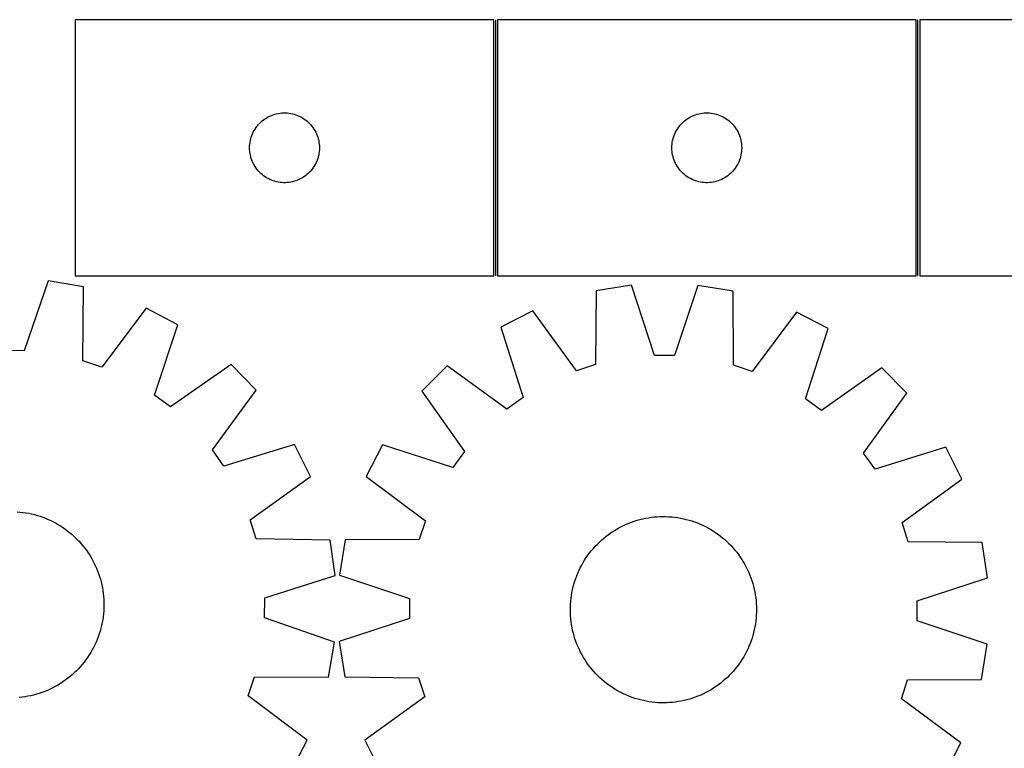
# Model space of a CAD drawing. Header units: millimetres. Extents: x 7 to 1493, y 7 to 2993.
# Tile 12 of 13: x 774 to 1198, y 2681 to 2993. Entities that reach past the tile are written whole.
import ezdxf

# ---------------------------------------------------------------- set-up
doc = ezdxf.new("R2010")
doc.units = ezdxf.units.MM
doc.layers.add('COMMON', color=5, linetype='CONTINUOUS', true_color=0x0000ff)
doc.layers.add('CUT', color=7, linetype='CONTINUOUS', true_color=0x000000)

msp = doc.modelspace()

# ---------------------------------------------------------------- linework, layer by layer
at = {"layer": 'COMMON'}
for p, q in [((978.9299, 2993.4617), (978.9299, 2883.4617)), ((1160.429902, 2883.4617), (1160.429902, 2993.4617))]:
    msp.add_line(p, q, dxfattribs=at)
at = {"layer": 'CUT'}
for p, q in [((978.1799, 2993.4617), (798.1799, 2993.4617)), ((798.1799, 2993.4617), (798.1799, 2883.4617)), ((978.1799, 2883.4617), (978.1799, 2993.4617)), ((1159.679901, 2993.4617), (979.679901, 2993.4617)), ((979.679901, 2993.4617), (979.679901, 2883.4617)), ((1159.679901, 2883.4617), (1159.679901, 2993.4617)), ((1341.179902, 2993.4617), (1161.179902, 2993.4617)), ((1161.179902, 2993.4617), (1161.179902, 2883.4617)), ((877.9908, 2949.46998), (878.571003, 2949.979906)), ((878.571003, 2949.979906), (879.176686, 2950.459288)), ((879.176686, 2950.459288), (879.806245, 2950.906855)), ((879.806245, 2950.906855), (880.458008, 2951.321419)), ((880.458008, 2951.321419), (881.130249, 2951.701882)), ((881.130249, 2951.701882), (881.821185, 2952.047234)), ((881.821185, 2952.047234), (882.528982, 2952.356559)), ((882.528982, 2952.356559), (883.251765, 2952.629038)), ((883.251765, 2952.629038), (883.987616, 2952.863948)), ((883.987616, 2952.863948), (884.734584, 2953.060665)), ((884.734584, 2953.060665), (885.490689, 2953.218669)), ((885.490689, 2953.218669), (886.253925, 2953.33754)), ((886.253925, 2953.33754), (887.022268, 2953.416963)), ((887.022268, 2953.416963), (887.793682, 2953.456727)), ((887.793682, 2953.456727), (888.566119, 2953.456727)), ((888.566119, 2953.456727), (889.337532, 2953.416963)), ((889.337532, 2953.416963), (890.105876, 2953.33754)), ((890.105876, 2953.33754), (890.869112, 2953.218669)), ((890.869112, 2953.218669), (891.625217, 2953.060665)), ((891.625217, 2953.060665), (892.372185, 2952.863948)), ((892.372185, 2952.863948), (893.108036, 2952.629038)), ((893.108036, 2952.629038), (893.830819, 2952.356559)), ((893.830819, 2952.356559), (894.538616, 2952.047234)), ((894.538616, 2952.047234), (895.229552, 2951.701882)), ((895.229552, 2951.701882), (895.901792, 2951.321419)), ((895.901792, 2951.321419), (896.553556, 2950.906855)), ((896.553556, 2950.906855), (897.183115, 2950.459288)), ((897.183115, 2950.459288), (897.788798, 2949.979906)), ((897.788798, 2949.979906), (898.369, 2949.46998)), ((1059.490801, 2949.46998), (1060.071004, 2949.979906)), ((1060.071004, 2949.979906), (1060.676687, 2950.459288)), ((1060.676687, 2950.459288), (1061.306246, 2950.906855)), ((1061.306246, 2950.906855), (1061.958009, 2951.321419)), ((1061.958009, 2951.321419), (1062.63025, 2951.701882)), ((1062.63025, 2951.701882), (1063.321186, 2952.047234)), ((1063.321186, 2952.047234), (1064.028983, 2952.356559)), ((1064.028983, 2952.356559), (1064.751766, 2952.629038)), ((1064.751766, 2952.629038), (1065.487617, 2952.863948)), ((1065.487617, 2952.863948), (1066.234585, 2953.060665)), ((1066.234585, 2953.060665), (1066.99069, 2953.218669)), ((1066.99069, 2953.218669), (1067.753926, 2953.33754)), ((1067.753926, 2953.33754), (1068.522269, 2953.416963)), ((1068.522269, 2953.416963), (1069.293683, 2953.456727)), ((1069.293683, 2953.456727), (1070.06612, 2953.456727)), ((1070.06612, 2953.456727), (1070.837533, 2953.416963)), ((1070.837533, 2953.416963), (1071.605877, 2953.33754)), ((1071.605877, 2953.33754), (1072.369113, 2953.218669)), ((1072.369113, 2953.218669), (1073.125218, 2953.060665)), ((1073.125218, 2953.060665), (1073.872186, 2952.863948)), ((1073.872186, 2952.863948), (1074.608037, 2952.629038)), ((1074.608037, 2952.629038), (1075.33082, 2952.356559)), ((1075.33082, 2952.356559), (1076.038617, 2952.047234)), ((1076.038617, 2952.047234), (1076.729553, 2951.701882)), ((1076.729553, 2951.701882), (1077.401793, 2951.321419)), ((1077.401793, 2951.321419), (1078.053557, 2950.906855)), ((1078.053557, 2950.906855), (1078.683116, 2950.459288)), ((1078.683116, 2950.459288), (1079.288799, 2949.979906)), ((1079.288799, 2949.979906), (1079.869001, 2949.46998)), ((874.762594, 2945.168107), (875.125622, 2945.849921)), ((875.125622, 2945.849921), (875.523267, 2946.512143)), ((875.523267, 2946.512143), (875.954475, 2947.153016)), ((875.954475, 2947.153016), (876.418103, 2947.770842)), ((876.418103, 2947.770842), (876.912921, 2948.363982)), ((876.912921, 2948.363982), (877.437618, 2948.930862)), ((877.437618, 2948.930862), (877.9908, 2949.46998)), ((898.369, 2949.46998), (898.922183, 2948.930862)), ((898.922183, 2948.930862), (899.446879, 2948.363982)), ((899.446879, 2948.363982), (899.941697, 2947.770842)), ((899.941697, 2947.770842), (900.405325, 2947.153016)), ((900.405325, 2947.153016), (900.836534, 2946.512143)), ((900.836534, 2946.512143), (901.234179, 2945.849921)), ((901.234179, 2945.849921), (901.597207, 2945.168107)), ((1056.262595, 2945.168107), (1056.625623, 2945.849921)), ((1056.625623, 2945.849921), (1057.023268, 2946.512143)), ((1057.023268, 2946.512143), (1057.454476, 2947.153016)), ((1057.454476, 2947.153016), (1057.918104, 2947.770842)), ((1057.918104, 2947.770842), (1058.412922, 2948.363982)), ((1058.412922, 2948.363982), (1058.937619, 2948.930862)), ((1058.937619, 2948.930862), (1059.490801, 2949.46998)), ((1079.869001, 2949.46998), (1080.422184, 2948.930862)), ((1080.422184, 2948.930862), (1080.94688, 2948.363982)), ((1080.94688, 2948.363982), (1081.441698, 2947.770842)), ((1081.441698, 2947.770842), (1081.905326, 2947.153016)), ((1081.905326, 2947.153016), (1082.336535, 2946.512143)), ((1082.336535, 2946.512143), (1082.73418, 2945.849921)), ((1082.73418, 2945.849921), (1083.097208, 2945.168107)), ((873.358582, 2940.770058), (873.497065, 2941.529981)), ((873.497065, 2941.529981), (873.674484, 2942.281767)), ((873.674484, 2942.281767), (873.89037, 2943.023422)), ((873.89037, 2943.023422), (874.144148, 2943.752981)), ((874.144148, 2943.752981), (874.435147, 2944.468508)), ((874.435147, 2944.468508), (874.762594, 2945.168107)), ((901.597207, 2945.168107), (901.924654, 2944.468508)), ((901.924654, 2944.468508), (902.215653, 2943.752981)), ((902.215653, 2943.752981), (902.469431, 2943.023422)), ((902.469431, 2943.023422), (902.685316, 2942.281767)), ((902.685316, 2942.281767), (902.862736, 2941.529981)), ((902.862736, 2941.529981), (903.001219, 2940.770058)), ((1054.858583, 2940.770058), (1054.997066, 2941.529981)), ((1054.997066, 2941.529981), (1055.174485, 2942.281767)), ((1055.174485, 2942.281767), (1055.390371, 2943.023422)), ((1055.390371, 2943.023422), (1055.644149, 2943.752981)), ((1055.644149, 2943.752981), (1055.935148, 2944.468508)), ((1055.935148, 2944.468508), (1056.262595, 2945.168107)), ((1083.097208, 2945.168107), (1083.424655, 2944.468508)), ((1083.424655, 2944.468508), (1083.715654, 2943.752981)), ((1083.715654, 2943.752981), (1083.969432, 2943.023422)), ((1083.969432, 2943.023422), (1084.185317, 2942.281767)), ((1084.185317, 2942.281767), (1084.362737, 2941.529981)), ((1084.362737, 2941.529981), (1084.50122, 2940.770058)), ((873.1799, 2938.4617), (873.199789, 2939.233881)), ((873.199789, 2937.689518), (873.1799, 2938.4617)), ((873.199789, 2939.233881), (873.259402, 2940.004015)), ((873.259402, 2936.919385), (873.199789, 2937.689518)), ((873.259402, 2940.004015), (873.358582, 2940.770058)), ((873.358582, 2936.153341), (873.259402, 2936.919385)), ((903.001219, 2940.770058), (903.100399, 2940.004015)), ((903.100399, 2936.919385), (903.001219, 2936.153341)), ((903.100399, 2940.004015), (903.160012, 2939.233881)), ((903.160012, 2937.689518), (903.100399, 2936.919385)), ((903.160012, 2939.233881), (903.1799, 2938.4617)), ((903.1799, 2938.4617), (903.160012, 2937.689518)), ((1054.679901, 2938.4617), (1054.69979, 2939.233881)), ((1054.69979, 2937.689518), (1054.679901, 2938.4617)), ((1054.69979, 2939.233881), (1054.759403, 2940.004015)), ((1054.759403, 2936.919385), (1054.69979, 2937.689518)), ((1054.759403, 2940.004015), (1054.858583, 2940.770058)), ((1054.858583, 2936.153341), (1054.759403, 2936.919385)), ((1084.50122, 2940.770058), (1084.6004, 2940.004015)), ((1084.6004, 2936.919385), (1084.50122, 2936.153341)), ((1084.6004, 2940.004015), (1084.660013, 2939.233881)), ((1084.660013, 2937.689518), (1084.6004, 2936.919385)), ((1084.660013, 2939.233881), (1084.679901, 2938.4617)), ((1084.679901, 2938.4617), (1084.660013, 2937.689518)), ((873.497065, 2935.393419), (873.358582, 2936.153341)), ((873.674484, 2934.641633), (873.497065, 2935.393419)), ((873.89037, 2933.899977), (873.674484, 2934.641633)), ((874.144148, 2933.170418), (873.89037, 2933.899977)), ((874.435147, 2932.454891), (874.144148, 2933.170418)), ((902.215653, 2933.170418), (901.924654, 2932.454891)), ((902.469431, 2933.899977), (902.215653, 2933.170418)), ((902.685316, 2934.641633), (902.469431, 2933.899977)), ((902.862736, 2935.393419), (902.685316, 2934.641633)), ((903.001219, 2936.153341), (902.862736, 2935.393419)), ((1054.997066, 2935.393419), (1054.858583, 2936.153341)), ((1055.174485, 2934.641633), (1054.997066, 2935.393419)), ((1055.390371, 2933.899977), (1055.174485, 2934.641633)), ((1055.644149, 2933.170418), (1055.390371, 2933.899977)), ((1055.935148, 2932.454891), (1055.644149, 2933.170418)), ((1083.715654, 2933.170418), (1083.424655, 2932.454891)), ((1083.969432, 2933.899977), (1083.715654, 2933.170418)), ((1084.185317, 2934.641633), (1083.969432, 2933.899977)), ((1084.362737, 2935.393419), (1084.185317, 2934.641633)), ((1084.50122, 2936.153341), (1084.362737, 2935.393419)), ((874.762594, 2931.755293), (874.435147, 2932.454891)), ((875.125622, 2931.073479), (874.762594, 2931.755293)), ((875.523267, 2930.411257), (875.125622, 2931.073479)), ((875.954475, 2929.770383), (875.523267, 2930.411257)), ((876.418103, 2929.152558), (875.954475, 2929.770383)), ((876.912921, 2928.559418), (876.418103, 2929.152558)), ((877.437618, 2927.992537), (876.912921, 2928.559418)), ((899.446879, 2928.559418), (898.922183, 2927.992537)), ((899.941697, 2929.152558), (899.446879, 2928.559418)), ((900.405325, 2929.770383), (899.941697, 2929.152558)), ((900.836534, 2930.411257), (900.405325, 2929.770383)), ((901.234179, 2931.073479), (900.836534, 2930.411257)), ((901.597207, 2931.755293), (901.234179, 2931.073479)), ((901.924654, 2932.454891), (901.597207, 2931.755293)), ((1056.262595, 2931.755293), (1055.935148, 2932.454891)), ((1056.625623, 2931.073479), (1056.262595, 2931.755293)), ((1057.023268, 2930.411257), (1056.625623, 2931.073479)), ((1057.454476, 2929.770383), (1057.023268, 2930.411257)), ((1057.918104, 2929.152558), (1057.454476, 2929.770383)), ((1058.412922, 2928.559418), (1057.918104, 2929.152558)), ((1058.937619, 2927.992537), (1058.412922, 2928.559418)), ((1080.94688, 2928.559418), (1080.422184, 2927.992537)), ((1081.441698, 2929.152558), (1080.94688, 2928.559418)), ((1081.905326, 2929.770383), (1081.441698, 2929.152558)), ((1082.336535, 2930.411257), (1081.905326, 2929.770383)), ((1082.73418, 2931.073479), (1082.336535, 2930.411257)), ((1083.097208, 2931.755293), (1082.73418, 2931.073479)), ((1083.424655, 2932.454891), (1083.097208, 2931.755293)), ((877.9908, 2927.453419), (877.437618, 2927.992537)), ((878.571003, 2926.943493), (877.9908, 2927.453419)), ((879.176686, 2926.464111), (878.571003, 2926.943493)), ((879.806245, 2926.016545), (879.176686, 2926.464111)), ((880.458008, 2925.60198), (879.806245, 2926.016545)), ((881.130249, 2925.221518), (880.458008, 2925.60198)), ((881.821185, 2924.876166), (881.130249, 2925.221518)), ((882.528982, 2924.56684), (881.821185, 2924.876166)), ((883.251765, 2924.294361), (882.528982, 2924.56684)), ((883.987616, 2924.059452), (883.251765, 2924.294361)), ((893.108036, 2924.294361), (892.372185, 2924.059452)), ((893.830819, 2924.56684), (893.108036, 2924.294361)), ((894.538616, 2924.876166), (893.830819, 2924.56684)), ((895.229552, 2925.221518), (894.538616, 2924.876166)), ((895.901792, 2925.60198), (895.229552, 2925.221518)), ((896.553556, 2926.016545), (895.901792, 2925.60198)), ((897.183115, 2926.464111), (896.553556, 2926.016545)), ((897.788798, 2926.943493), (897.183115, 2926.464111)), ((898.369, 2927.453419), (897.788798, 2926.943493)), ((898.922183, 2927.992537), (898.369, 2927.453419)), ((1059.490801, 2927.453419), (1058.937619, 2927.992537)), ((1060.071004, 2926.943493), (1059.490801, 2927.453419)), ((1060.676687, 2926.464111), (1060.071004, 2926.943493)), ((1061.306246, 2926.016545), (1060.676687, 2926.464111)), ((1061.958009, 2925.60198), (1061.306246, 2926.016545)), ((1062.63025, 2925.221518), (1061.958009, 2925.60198)), ((1063.321186, 2924.876166), (1062.63025, 2925.221518)), ((1064.028983, 2924.56684), (1063.321186, 2924.876166)), ((1064.751766, 2924.294361), (1064.028983, 2924.56684)), ((1065.487617, 2924.059452), (1064.751766, 2924.294361)), ((1074.608037, 2924.294361), (1073.872186, 2924.059452)), ((1075.33082, 2924.56684), (1074.608037, 2924.294361)), ((1076.038617, 2924.876166), (1075.33082, 2924.56684)), ((1076.729553, 2925.221518), (1076.038617, 2924.876166)), ((1077.401793, 2925.60198), (1076.729553, 2925.221518)), ((1078.053557, 2926.016545), (1077.401793, 2925.60198)), ((1078.683116, 2926.464111), (1078.053557, 2926.016545)), ((1079.288799, 2926.943493), (1078.683116, 2926.464111)), ((1079.869001, 2927.453419), (1079.288799, 2926.943493)), ((1080.422184, 2927.992537), (1079.869001, 2927.453419)), ((884.734584, 2923.862734), (883.987616, 2924.059452)), ((885.490689, 2923.70473), (884.734584, 2923.862734)), ((886.253925, 2923.58586), (885.490689, 2923.70473)), ((887.022268, 2923.506437), (886.253925, 2923.58586)), ((887.793682, 2923.466673), (887.022268, 2923.506437)), ((888.566119, 2923.466673), (887.793682, 2923.466673)), ((889.337532, 2923.506437), (888.566119, 2923.466673)), ((890.105876, 2923.58586), (889.337532, 2923.506437)), ((890.869112, 2923.70473), (890.105876, 2923.58586)), ((891.625217, 2923.862734), (890.869112, 2923.70473)), ((892.372185, 2924.059452), (891.625217, 2923.862734)), ((1066.234585, 2923.862734), (1065.487617, 2924.059452)), ((1066.99069, 2923.70473), (1066.234585, 2923.862734)), ((1067.753926, 2923.58586), (1066.99069, 2923.70473)), ((1068.522269, 2923.506437), (1067.753926, 2923.58586)), ((1069.293683, 2923.466673), (1068.522269, 2923.506437)), ((1070.06612, 2923.466673), (1069.293683, 2923.466673)), ((1070.837533, 2923.506437), (1070.06612, 2923.466673)), ((1071.605877, 2923.58586), (1070.837533, 2923.506437)), ((1072.369113, 2923.70473), (1071.605877, 2923.58586)), ((1073.125218, 2923.862734), (1072.369113, 2923.70473)), ((1073.872186, 2924.059452), (1073.125218, 2923.862734)), ((798.1799, 2883.4617), (978.1799, 2883.4617)), ((979.679901, 2883.4617), (1159.679901, 2883.4617)), ((1161.179902, 2883.4617), (1341.179902, 2883.4617)), ((786.583289, 2881.340231), (776.223085, 2851.312895)), ((801.748483, 2878.742647), (786.583289, 2881.340231)), ((801.524775, 2846.979072), (801.748483, 2878.742647)), ((1037.336167, 2879.451479), (1022.129664, 2877.107801)), ((1047.192903, 2849.25513), (1037.336167, 2879.451479)), ((1065.874767, 2879.332772), (1055.767172, 2849.219465)), ((1081.061247, 2876.862674), (1065.874767, 2879.332772)), ((1022.129664, 2877.107801), (1021.822294, 2845.344925)), ((1081.104375, 2845.098341), (1081.061247, 2876.862674)), ((828.777635, 2869.583457), (809.645539, 2844.227242)), ((842.397894, 2862.426705), (828.777635, 2869.583457)), ((994.951159, 2868.401785), (981.213152, 2861.473748)), ((1013.656658, 2842.72925), (994.951159, 2868.401785)), ((1108.166387, 2867.930865), (1089.247969, 2842.414826)), ((1121.846285, 2860.888782), (1108.166387, 2867.930865)), ((832.36965, 2832.28688), (842.397894, 2862.426705)), ((981.213152, 2861.473748), (990.736094, 2831.170475)), ((1112.071583, 2830.665778), (1121.846285, 2860.888782)), ((776.223085, 2851.312895), (767.649418, 2851.420586)), ((1055.767172, 2849.219465), (1047.192903, 2849.25513)), ((809.645539, 2844.227242), (801.524775, 2846.979072)), ((865.2738, 2845.363331), (839.242593, 2827.160281)), ((876.015878, 2834.347964), (865.2738, 2845.363331)), ((958.055165, 2844.795215), (947.130425, 2833.960982)), ((983.778401, 2826.159499), (958.055165, 2844.795215)), ((1021.822294, 2845.344925), (1013.656658, 2842.72925)), ((1089.247969, 2842.414826), (1081.104375, 2845.098341)), ((1144.864724, 2844.018177), (1118.98735, 2825.597095)), ((1155.698957, 2833.093438), (1144.864724, 2844.018177)), ((839.242593, 2827.160281), (832.36965, 2832.28688)), ((857.164733, 2808.782184), (876.015878, 2834.347964)), ((947.130425, 2833.960982), (965.551507, 2808.083608)), ((990.736094, 2831.170475), (983.778401, 2826.159499)), ((1137.063241, 2807.370202), (1155.698957, 2833.093438)), ((1118.98735, 2825.597095), (1112.071583, 2830.665778)), ((892.499285, 2811.050687), (862.117084, 2801.782642)), ((899.311672, 2797.254966), (892.499285, 2811.050687)), ((930.259821, 2810.942543), (923.217738, 2797.262645)), ((960.482825, 2801.167841), (930.259821, 2810.942543)), ((862.117084, 2801.782642), (857.164733, 2808.782184)), ((965.551507, 2808.083608), (960.482825, 2801.167841)), ((1142.074217, 2800.412509), (1137.063241, 2807.370202)), ((1172.37749, 2809.93545), (1142.074217, 2800.412509)), ((1179.305527, 2796.197443), (1172.37749, 2809.93545)), ((873.482908, 2778.765789), (899.311672, 2797.254966)), ((923.217738, 2797.262645), (948.733776, 2778.344227)), ((1153.632992, 2777.491945), (1179.305527, 2796.197443)), ((773.265251, 2782.168343), (774.517485, 2782.063859)), ((774.517485, 2782.063859), (775.765819, 2781.920092)), ((775.765819, 2781.920092), (777.009022, 2781.737185)), ((777.009022, 2781.737185), (778.245865, 2781.515318)), ((778.245865, 2781.515318), (779.47513, 2781.254711)), ((779.47513, 2781.254711), (780.695601, 2780.95562)), ((780.695601, 2780.95562), (781.906076, 2780.61834)), ((781.906076, 2780.61834), (783.10536, 2780.243206)), ((783.10536, 2780.243206), (784.292268, 2779.830586)), ((784.292268, 2779.830586), (785.46563, 2779.380887)), ((785.46563, 2779.380887), (786.624288, 2778.894555)), ((786.624288, 2778.894555), (787.767098, 2778.372068)), ((787.767098, 2778.372068), (788.892932, 2777.813943)), ((788.892932, 2777.813943), (790.000679, 2777.220729)), ((790.000679, 2777.220729), (791.089247, 2776.593013)), ((791.089247, 2776.593013), (792.15756, 2775.931414)), ((876.029896, 2770.578468), (873.482908, 2778.765789)), ((948.733776, 2778.344227), (946.050262, 2770.200633)), ((1032.735004, 2775.695358), (1033.861402, 2776.252344)), ((1033.861402, 2776.252344), (1035.00474, 2776.773675)), ((1035.00474, 2776.773675), (1036.163889, 2777.258835)), ((1036.163889, 2777.258835), (1037.337705, 2777.707346)), ((1037.337705, 2777.707346), (1038.525031, 2778.118765)), ((1038.525031, 2778.118765), (1039.724693, 2778.492687)), ((1039.724693, 2778.492687), (1040.935508, 2778.828741)), ((1040.935508, 2778.828741), (1042.156282, 2779.126597)), ((1042.156282, 2779.126597), (1043.385809, 2779.385961)), ((1043.385809, 2779.385961), (1044.622877, 2779.606577)), ((1044.622877, 2779.606577), (1045.866263, 2779.788226)), ((1045.866263, 2779.788226), (1047.114742, 2779.93073)), ((1047.114742, 2779.93073), (1048.367081, 2780.033948)), ((1048.367081, 2780.033948), (1049.622044, 2780.097778)), ((1049.622044, 2780.097778), (1050.878393, 2780.122157)), ((1050.878393, 2780.122157), (1052.134888, 2780.107062)), ((1052.134888, 2780.107062), (1053.390288, 2780.052506)), ((1053.390288, 2780.052506), (1054.643356, 2779.958544)), ((1054.643356, 2779.958544), (1055.892854, 2779.825269)), ((1055.892854, 2779.825269), (1057.137548, 2779.652812)), ((1057.137548, 2779.652812), (1058.376212, 2779.441343)), ((1058.376212, 2779.441343), (1059.607622, 2779.191071)), ((1059.607622, 2779.191071), (1060.830563, 2778.902244)), ((1060.830563, 2778.902244), (1062.043829, 2778.575145)), ((1062.043829, 2778.575145), (1063.246221, 2778.210098)), ((1063.246221, 2778.210098), (1064.436554, 2777.807463)), ((1064.436554, 2777.807463), (1065.613652, 2777.367637)), ((1065.613652, 2777.367637), (1066.776354, 2776.891055)), ((1066.776354, 2776.891055), (1067.923513, 2776.378187)), ((1067.923513, 2776.378187), (1069.053996, 2775.829538)), ((1156.248667, 2769.326309), (1153.632992, 2777.491945)), ((792.15756, 2775.931414), (793.204565, 2775.236585)), ((793.204565, 2775.236585), (794.229229, 2774.509212)), ((794.229229, 2774.509212), (795.230539, 2773.750012)), ((795.230539, 2773.750012), (796.207508, 2772.959735)), ((796.207508, 2772.959735), (797.159172, 2772.13916)), ((797.159172, 2772.13916), (798.084592, 2771.289098)), ((1026.393289, 2771.63784), (1027.395367, 2772.396027)), ((1027.395367, 2772.396027), (1028.420765, 2773.122363)), ((1028.420765, 2773.122363), (1029.468473, 2773.816133)), ((1029.468473, 2773.816133), (1030.537455, 2774.476651)), ((1030.537455, 2774.476651), (1031.626657, 2775.103265)), ((1031.626657, 2775.103265), (1032.735004, 2775.695358)), ((1069.053996, 2775.829538), (1070.166688, 2775.245652)), ((1070.166688, 2775.245652), (1071.26049, 2774.627102)), ((1071.26049, 2774.627102), (1072.334324, 2773.974501)), ((1072.334324, 2773.974501), (1073.387129, 2773.288492)), ((1073.387129, 2773.288492), (1074.417866, 2772.569752)), ((1074.417866, 2772.569752), (1075.425519, 2771.81899)), ((798.084592, 2771.289098), (798.982853, 2770.410387)), ((798.982853, 2770.410387), (799.853071, 2769.503895)), ((799.853071, 2769.503895), (800.694385, 2768.570516)), ((800.694385, 2768.570516), (801.505966, 2767.611171)), ((907.789069, 2770.004286), (876.029896, 2770.578468)), ((910.004923, 2754.778632), (907.789069, 2770.004286)), ((914.285928, 2770.157505), (911.815831, 2754.971025)), ((946.050262, 2770.200633), (914.285928, 2770.157505)), ((1021.766464, 2767.396401), (1022.637598, 2768.302013)), ((1022.637598, 2768.302013), (1023.536749, 2769.179815)), ((1023.536749, 2769.179815), (1024.463027, 2770.02894)), ((1024.463027, 2770.02894), (1025.415521, 2770.848552)), ((1025.415521, 2770.848552), (1026.393289, 2771.63784)), ((1075.425519, 2771.81899), (1076.409092, 2771.036948)), ((1076.409092, 2771.036948), (1077.367616, 2770.224397)), ((1077.367616, 2770.224397), (1078.300143, 2769.382138)), ((1078.300143, 2769.382138), (1079.205755, 2768.511004)), ((1079.205755, 2768.511004), (1080.083557, 2767.611854)), ((1188.011543, 2769.018939), (1156.248667, 2769.326309)), ((1190.355221, 2753.812436), (1188.011543, 2769.018939)), ((801.505966, 2767.611171), (802.287013, 2766.626807)), ((802.287013, 2766.626807), (803.036755, 2765.618395)), ((803.036755, 2765.618395), (803.754452, 2764.586931)), ((803.754452, 2764.586931), (804.439396, 2763.533433)), ((804.439396, 2763.533433), (805.090911, 2762.45894)), ((1017.860111, 2762.483387), (1018.578851, 2763.514124)), ((1018.578851, 2763.514124), (1019.329613, 2764.521777)), ((1019.329613, 2764.521777), (1020.111655, 2765.50535)), ((1020.111655, 2765.50535), (1020.924206, 2766.463874)), ((1020.924206, 2766.463874), (1021.766464, 2767.396401)), ((1080.083557, 2767.611854), (1080.932682, 2766.685575)), ((1080.932682, 2766.685575), (1081.752294, 2765.733082)), ((1081.752294, 2765.733082), (1082.541582, 2764.755314)), ((1082.541582, 2764.755314), (1083.299769, 2763.753236)), ((1083.299769, 2763.753236), (1084.026105, 2762.727837)), ((805.090911, 2762.45894), (805.708353, 2761.364512)), ((805.708353, 2761.364512), (806.291114, 2760.25123)), ((806.291114, 2760.25123), (806.838619, 2759.120193)), ((1015.319064, 2758.150254), (1015.902951, 2759.262946)), ((1015.902951, 2759.262946), (1016.5215, 2760.356748)), ((1016.5215, 2760.356748), (1017.174102, 2761.430582)), ((1017.174102, 2761.430582), (1017.860111, 2762.483387)), ((1084.026105, 2762.727837), (1084.719875, 2761.68013)), ((1084.719875, 2761.68013), (1085.380393, 2760.611148)), ((1085.380393, 2760.611148), (1086.007007, 2759.521946)), ((1086.007007, 2759.521946), (1086.5991, 2758.413599)), ((806.838619, 2759.120193), (807.350327, 2757.972516)), ((807.350327, 2757.972516), (807.825732, 2756.809332)), ((807.825732, 2756.809332), (808.264367, 2755.63179)), ((808.264367, 2755.63179), (808.665797, 2754.44105)), ((911.815831, 2754.971025), (941.929138, 2744.86343)), ((1013.780966, 2754.70991), (1014.257548, 2755.872613)), ((1014.257548, 2755.872613), (1014.770416, 2757.019771)), ((1014.770416, 2757.019771), (1015.319064, 2758.150254)), ((1086.5991, 2758.413599), (1087.156086, 2757.2872)), ((1087.156086, 2757.2872), (1087.677417, 2756.143863)), ((1087.677417, 2756.143863), (1088.162577, 2754.984714)), ((1088.162577, 2754.984714), (1088.611088, 2753.810897)), ((808.665797, 2754.44105), (809.029628, 2753.238289)), ((809.029628, 2753.238289), (809.355499, 2752.024694)), ((809.355499, 2752.024694), (809.64309, 2750.801461)), ((809.64309, 2750.801461), (809.892116, 2749.569798)), ((879.726838, 2745.175906), (910.004923, 2754.778632)), ((1012.246359, 2749.926821), (1012.573458, 2751.140087)), ((1012.573458, 2751.140087), (1012.938505, 2752.342479)), ((1012.938505, 2752.342479), (1013.34114, 2753.532812)), ((1013.34114, 2753.532812), (1013.780966, 2754.70991)), ((1088.611088, 2753.810897), (1089.022507, 2752.623572)), ((1089.022507, 2752.623572), (1089.396429, 2751.42391)), ((1089.396429, 2751.42391), (1089.732483, 2750.213094)), ((1160.158872, 2743.9557), (1190.355221, 2753.812436)), ((809.892116, 2749.569798), (810.102332, 2748.330921)), ((810.102332, 2748.330921), (810.27353, 2747.086053)), ((810.27353, 2747.086053), (810.405541, 2745.836421)), ((1011.495791, 2746.233806), (1011.707259, 2747.47247)), ((1011.707259, 2747.47247), (1011.957531, 2748.70388)), ((1011.957531, 2748.70388), (1012.246359, 2749.926821)), ((1089.732483, 2750.213094), (1090.030339, 2748.992321)), ((1090.030339, 2748.992321), (1090.289703, 2747.762793)), ((1090.289703, 2747.762793), (1090.510319, 2746.525726)), ((1090.510319, 2746.525726), (1090.691968, 2745.282339)), ((810.405541, 2745.836421), (810.498235, 2744.583259)), ((810.498235, 2744.583259), (810.551521, 2743.327804)), ((810.551521, 2743.327804), (810.565345, 2742.071294)), ((879.619147, 2736.602239), (879.726838, 2745.175906)), ((941.929138, 2744.86343), (941.893473, 2736.289161)), ((1011.041541, 2741.231146), (1011.096097, 2742.486546)), ((1011.096097, 2742.486546), (1011.190058, 2743.739614)), ((1011.190058, 2743.739614), (1011.323333, 2744.989112)), ((1011.323333, 2744.989112), (1011.495791, 2746.233806)), ((1090.691968, 2745.282339), (1090.834472, 2744.033861)), ((1090.834472, 2744.033861), (1090.93769, 2742.781522)), ((1090.93769, 2742.781522), (1091.00152, 2741.526558)), ((1160.123207, 2735.38143), (1160.158872, 2743.9557)), ((810.370111, 2738.307839), (810.226344, 2737.059505)), ((810.474595, 2739.560073), (810.370111, 2738.307839)), ((810.539695, 2740.814971), (810.474595, 2739.560073)), ((810.565345, 2742.071294), (810.539695, 2740.814971)), ((1011.026445, 2739.974651), (1011.041541, 2741.231146)), ((1011.050825, 2738.718302), (1011.026445, 2739.974651)), ((1011.114655, 2737.463339), (1011.050825, 2738.718302)), ((1091.010804, 2739.013715), (1090.956248, 2737.758314)), ((1091.00152, 2741.526558), (1091.025899, 2740.27021)), ((1091.025899, 2740.27021), (1091.010804, 2739.013715)), ((809.82157, 2734.579459), (809.560963, 2733.350195)), ((810.043437, 2735.816303), (809.82157, 2734.579459)), ((810.226344, 2737.059505), (810.043437, 2735.816303)), ((909.646483, 2726.242035), (879.619147, 2736.602239)), ((941.893473, 2736.289161), (911.697124, 2726.432425)), ((1011.217873, 2736.211), (1011.114655, 2737.463339)), ((1011.360377, 2734.962521), (1011.217873, 2736.211)), ((1011.542026, 2733.719135), (1011.360377, 2734.962521)), ((1090.556554, 2734.011054), (1090.345085, 2732.772391)), ((1090.729011, 2735.255749), (1090.556554, 2734.011054)), ((1090.862286, 2736.505247), (1090.729011, 2735.255749)), ((1090.956248, 2737.758314), (1090.862286, 2736.505247)), ((1190.236514, 2725.273835), (1160.123207, 2735.38143)), ((808.549458, 2729.719965), (808.136837, 2728.533056)), ((808.924592, 2730.919248), (808.549458, 2729.719965)), ((809.261872, 2732.129723), (808.924592, 2730.919248)), ((809.560963, 2733.350195), (809.261872, 2732.129723)), ((1011.762642, 2732.482067), (1011.542026, 2733.719135)), ((1012.022005, 2731.25254), (1011.762642, 2732.482067)), ((1012.319862, 2730.031766), (1012.022005, 2731.25254)), ((1012.655916, 2728.820951), (1012.319862, 2730.031766)), ((1089.805986, 2730.318039), (1089.478887, 2729.104774)), ((1090.094813, 2731.54098), (1089.805986, 2730.318039)), ((1090.345085, 2732.772391), (1090.094813, 2731.54098)), ((807.200807, 2726.201037), (806.67832, 2725.058227)), ((807.687139, 2727.359694), (807.200807, 2726.201037)), ((808.136837, 2728.533056), (807.687139, 2727.359694)), ((907.048899, 2711.076841), (909.646483, 2726.242035)), ((911.697124, 2726.432425), (914.040802, 2711.225922)), ((1013.029838, 2727.621289), (1012.655916, 2728.820951)), ((1013.441257, 2726.433963), (1013.029838, 2727.621289)), ((1013.889768, 2725.260147), (1013.441257, 2726.433963)), ((1088.271379, 2725.53495), (1087.794797, 2724.372248)), ((1088.711205, 2726.712049), (1088.271379, 2725.53495)), ((1089.11384, 2727.902381), (1088.711205, 2726.712049)), ((1089.478887, 2729.104774), (1089.11384, 2727.902381)), ((804.899265, 2721.736077), (804.237666, 2720.667764)), ((805.526981, 2722.824645), (804.899265, 2721.736077)), ((806.120194, 2723.932393), (805.526981, 2722.824645)), ((806.67832, 2725.058227), (806.120194, 2723.932393)), ((1014.374928, 2724.100998), (1013.889768, 2725.260147)), ((1014.896259, 2722.95766), (1014.374928, 2724.100998)), ((1015.453245, 2721.831262), (1014.896259, 2722.95766)), ((1016.045338, 2720.722915), (1015.453245, 2721.831262)), ((1086.73328, 2722.094607), (1086.149394, 2720.981915)), ((1087.281929, 2723.22509), (1086.73328, 2722.094607)), ((1087.794797, 2724.372248), (1087.281929, 2723.22509)), ((1187.766416, 2710.087356), (1190.236514, 2725.273835)), ((802.056264, 2717.594785), (801.265987, 2716.617816)), ((802.815464, 2718.596096), (802.056264, 2717.594785)), ((803.542837, 2719.620759), (802.815464, 2718.596096)), ((804.237666, 2720.667764), (803.542837, 2719.620759)), ((1016.671952, 2719.633713), (1016.045338, 2720.722915)), ((1017.33247, 2718.564731), (1016.671952, 2719.633713)), ((1018.026239, 2717.517023), (1017.33247, 2718.564731)), ((1018.752576, 2716.491625), (1018.026239, 2717.517023)), ((1084.192234, 2717.761474), (1083.473494, 2716.730737)), ((1084.878243, 2718.814279), (1084.192234, 2717.761474)), ((1085.530844, 2719.888112), (1084.878243, 2718.814279)), ((1086.149394, 2720.981915), (1085.530844, 2719.888112)), ((797.810147, 2712.972254), (796.876768, 2712.130939)), ((798.716639, 2713.842471), (797.810147, 2712.972254)), ((799.59535, 2714.740733), (798.716639, 2713.842471)), ((800.445412, 2715.666152), (799.59535, 2714.740733)), ((801.265987, 2716.617816), (800.445412, 2715.666152)), ((1019.510762, 2715.489547), (1018.752576, 2716.491625)), ((1020.300051, 2714.511779), (1019.510762, 2715.489547)), ((1021.119662, 2713.559285), (1020.300051, 2714.511779)), ((1021.968788, 2712.633007), (1021.119662, 2713.559285)), ((1022.84659, 2711.733856), (1021.968788, 2712.633007)), ((1080.28588, 2712.848459), (1079.414746, 2711.942848)), ((1081.128139, 2713.780987), (1080.28588, 2712.848459)), ((1081.94069, 2714.739511), (1081.128139, 2713.780987)), ((1082.722732, 2715.723084), (1081.94069, 2714.739511)), ((1083.473494, 2716.730737), (1082.722732, 2715.723084)), ((791.839685, 2708.385928), (790.765192, 2707.734413)), ((792.893183, 2709.070872), (791.839685, 2708.385928)), ((793.924647, 2709.788569), (792.893183, 2709.070872)), ((794.933059, 2710.538311), (793.924647, 2709.788569)), ((795.917423, 2711.319358), (794.933059, 2710.538311)), ((796.876768, 2712.130939), (795.917423, 2711.319358)), ((872.533494, 2703.179786), (875.285324, 2711.30055)), ((875.285324, 2711.30055), (907.048899, 2711.076841)), ((914.040802, 2711.225922), (945.803677, 2710.918552)), ((945.803677, 2710.918552), (948.419353, 2702.752916)), ((1023.752201, 2710.862722), (1022.84659, 2711.733856)), ((1024.684729, 2710.020464), (1023.752201, 2710.862722)), ((1025.643253, 2709.207913), (1024.684729, 2710.020464)), ((1026.626826, 2708.425871), (1025.643253, 2709.207913)), ((1027.634479, 2707.675109), (1026.626826, 2708.425871)), ((1075.659056, 2708.607021), (1074.656978, 2707.848834)), ((1076.636824, 2709.396309), (1075.659056, 2708.607021)), ((1077.589317, 2710.215921), (1076.636824, 2709.396309)), ((1078.515596, 2711.065046), (1077.589317, 2710.215921)), ((1079.414746, 2711.942848), (1078.515596, 2711.065046)), ((1153.318568, 2701.900634), (1156.002083, 2710.044228)), ((1156.002083, 2710.044228), (1187.766416, 2710.087356)), ((782.747302, 2704.159527), (781.544541, 2703.795696)), ((783.938042, 2704.560958), (782.747302, 2704.159527)), ((785.115584, 2704.999592), (783.938042, 2704.560958)), ((786.278768, 2705.474998), (785.115584, 2704.999592)), ((787.426445, 2705.986705), (786.278768, 2705.474998)), ((788.557482, 2706.53421), (787.426445, 2705.986705)), ((789.670764, 2707.116971), (788.557482, 2706.53421)), ((790.765192, 2707.734413), (789.670764, 2707.116971)), ((1028.665216, 2706.956369), (1027.634479, 2707.675109)), ((1029.718021, 2706.27036), (1028.665216, 2706.956369)), ((1030.791854, 2705.617759), (1029.718021, 2706.27036)), ((1031.885657, 2704.999209), (1030.791854, 2705.617759)), ((1032.998349, 2704.415322), (1031.885657, 2704.999209)), ((1034.128832, 2703.866674), (1032.998349, 2704.415322)), ((1069.317341, 2704.549503), (1068.190942, 2703.992517)), ((1070.425688, 2705.141596), (1069.317341, 2704.549503)), ((1071.51489, 2705.76821), (1070.425688, 2705.141596)), ((1072.583872, 2706.428728), (1071.51489, 2705.76821)), ((1073.631579, 2707.122497), (1072.583872, 2706.428728)), ((1074.656978, 2707.848834), (1073.631579, 2707.122497)), ((775.392304, 2702.551795), (774.142673, 2702.419783)), ((776.637173, 2702.722993), (775.392304, 2702.551795)), ((777.87605, 2702.933208), (776.637173, 2702.722993)), ((779.107713, 2703.182234), (777.87605, 2702.933208)), ((780.330946, 2703.469825), (779.107713, 2703.182234)), ((781.544541, 2703.795696), (780.330946, 2703.469825)), ((897.889709, 2684.047689), (872.533494, 2703.179786)), ((948.419353, 2702.752916), (922.746817, 2684.047417)), ((1035.27599, 2703.353806), (1034.128832, 2703.866674)), ((1036.438692, 2702.877224), (1035.27599, 2703.353806)), ((1037.615791, 2702.437398), (1036.438692, 2702.877224)), ((1038.806123, 2702.034763), (1037.615791, 2702.437398)), ((1040.008516, 2701.669716), (1038.806123, 2702.034763)), ((1041.221781, 2701.342617), (1040.008516, 2701.669716)), ((1042.444722, 2701.053789), (1041.221781, 2701.342617)), ((1043.676133, 2700.803517), (1042.444722, 2701.053789)), ((1044.914796, 2700.592049), (1043.676133, 2700.803517)), ((1046.159491, 2700.419592), (1044.914796, 2700.592049)), ((1047.408989, 2700.286316), (1046.159491, 2700.419592)), ((1048.662056, 2700.192355), (1047.408989, 2700.286316)), ((1049.917457, 2700.137799), (1048.662056, 2700.192355)), ((1051.173952, 2700.122703), (1049.917457, 2700.137799)), ((1052.4303, 2700.147083), (1051.173952, 2700.122703)), ((1053.685264, 2700.210913), (1052.4303, 2700.147083)), ((1054.937603, 2700.314131), (1053.685264, 2700.210913)), ((1056.186081, 2700.456635), (1054.937603, 2700.314131)), ((1057.429468, 2700.638284), (1056.186081, 2700.456635)), ((1058.666535, 2700.8589), (1057.429468, 2700.638284)), ((1059.896063, 2701.118263), (1058.666535, 2700.8589)), ((1061.116836, 2701.41612), (1059.896063, 2701.118263)), ((1062.327652, 2701.752174), (1061.116836, 2701.41612)), ((1063.527314, 2702.126096), (1062.327652, 2701.752174)), ((1064.714639, 2702.537515), (1063.527314, 2702.126096)), ((1065.888456, 2702.986026), (1064.714639, 2702.537515)), ((1067.047605, 2703.471186), (1065.888456, 2702.986026)), ((1068.190942, 2703.992517), (1067.047605, 2703.471186)), ((1178.834607, 2682.982216), (1153.318568, 2701.900634)), ((890.732957, 2670.42743), (897.889709, 2684.047689)), ((922.746817, 2684.047417), (929.674855, 2670.30941)), ((1171.792524, 2669.302318), (1178.834607, 2682.982216))]:
    msp.add_line(p, q, dxfattribs=at)

doc.saveas('drawing.dxf')
